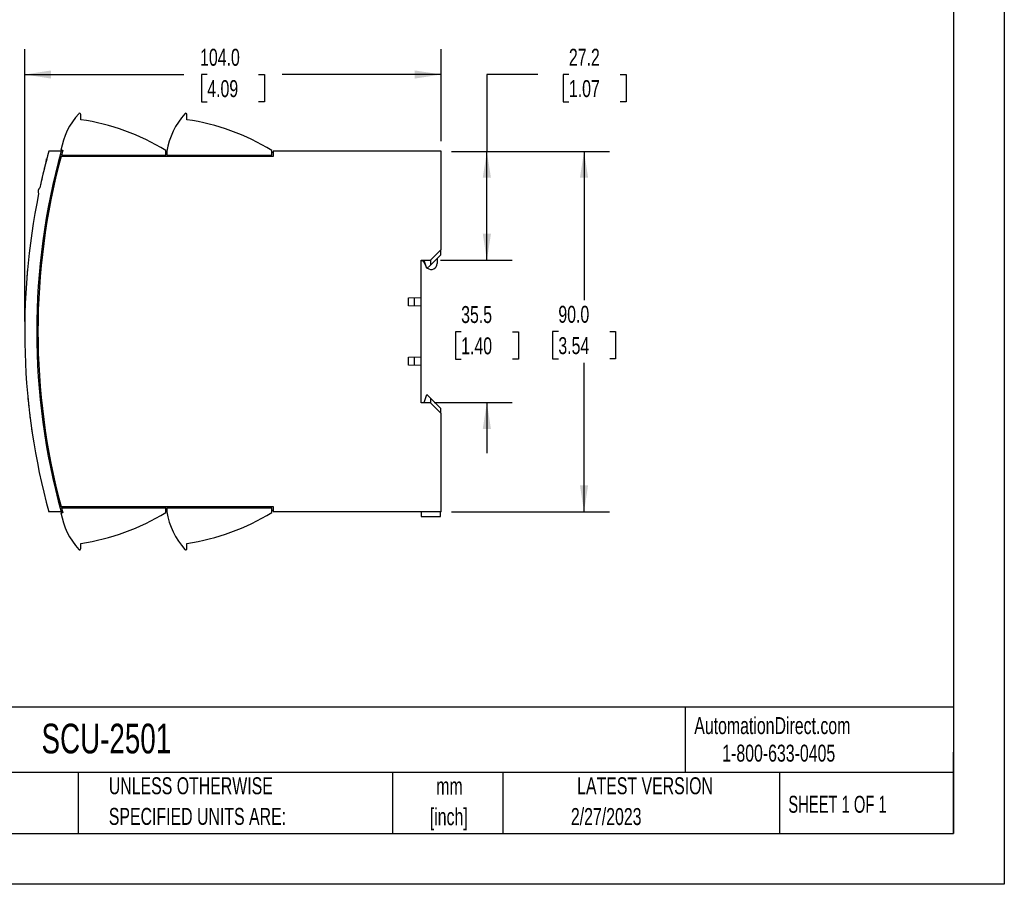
# Model space of a CAD drawing. Header units: millimetres. Extents: x 0 to 559, y 0 to 432.
# Tile 6 of 10: x 313 to 559, y 0 to 216. Entities that reach past the tile are written whole.
import ezdxf

# ---------------------------------------------------------------- set-up
doc = ezdxf.new("R2010")
doc.units = ezdxf.units.MM
doc.header["$LTSCALE"] = 2
doc.linetypes.add('CENTERX2', pattern=[20.32, 12.7, -2.54, 2.54, -2.54])
doc.layers.add('DIMENSIONS', color=140, linetype='Continuous', lineweight=25)
doc.layers.add('TEXT', color=140, linetype='Continuous', lineweight=25)
doc.styles.add('SLDTEXTSTYLE0', font='TXT', dxfattribs={"width": 0.7})
doc.styles.add('SLDTEXTSTYLE1', font='TXT', dxfattribs={"width": 0.65})
doc.dimstyles.new('SLDDIMSTYLE0', dxfattribs={"dimtxt": 4.316016, "dimasz": 6.604, "dimexe": 0, "dimexo": 0.0625, "dimgap": 1.079004, "dimtad": 0, "dimtih": 1, "dimtoh": 1, "dimrnd": 1e-09, "dimzin": 12, "dimdsep": 46, "dimtxsty": 'SLDTEXTSTYLE0', "dimsah": 1, "dimcen": 0.09, "dimadec": 0, "dimazin": 3, "dimtfac": 1, "dimtmove": 0, "dimatfit": 0, "dimfxl": 1, "dimfrac": 2, "dimtolj": 1, "dimtzin": 12, "dimarcsym": 0})
doc.dimstyles.new('SLDDIMSTYLE1', dxfattribs={"dimtxt": 4.316016, "dimasz": 6.604, "dimexe": 0, "dimexo": 0.0625, "dimgap": 1.079004, "dimtad": 0, "dimtih": 1, "dimtoh": 1, "dimrnd": 1e-09, "dimzin": 4, "dimdsep": 46, "dimtxsty": 'SLDTEXTSTYLE0', "dimsah": 1, "dimcen": 0.09, "dimadec": 0, "dimazin": 1, "dimtfac": 1, "dimtofl": 0, "dimtmove": 0, "dimatfit": 3, "dimfxl": 1, "dimfrac": 2, "dimtolj": 1, "dimtzin": 12, "dimarcsym": 0})
doc.dimstyles.new('SLDDIMSTYLE2', dxfattribs={"dimtxt": 4.316016, "dimasz": 6.604, "dimexe": 0, "dimexo": 0.0625, "dimgap": 1.079004, "dimtad": 0, "dimtih": 1, "dimtoh": 1, "dimrnd": 1e-09, "dimzin": 12, "dimdsep": 46, "dimtxsty": 'SLDTEXTSTYLE0', "dimsah": 1, "dimcen": 0.09, "dimadec": 0, "dimazin": 3, "dimtfac": 1, "dimtofl": 0, "dimtmove": 0, "dimatfit": 3, "dimfxl": 1, "dimfrac": 2, "dimtolj": 1, "dimtzin": 12, "dimarcsym": 0})

# ---------------------------------------------------------------- blocks, each defined once
blk = doc.blocks.new('SW_NOTE_0_1')
at = {"layer": 'TEXT', "color": 0, "linetype": 'CENTERX2', "lineweight": 18, "char_height": 4.233, "attachment_point": 2, "style": 'SLDTEXTSTYLE0'}
for s, insert in [('mm', (5.69, 5.46)), ('[inch]', (5.52, -2.19))]:
    blk.add_mtext(s, dxfattribs=dict(at, insert=insert))
blk = doc.blocks.new('SW_NOTE_0_2')
at = {"layer": 'TEXT', "color": 0, "linetype": 'CENTERX2', "lineweight": 18, "char_height": 4.2333, "attachment_point": 1, "style": 'SLDTEXTSTYLE0'}
for s, insert in [('UNLESS OTHERWISE', (0, 5.46)), ('SPECIFIED UNITS ARE:', (0, -2.19))]:
    blk.add_mtext(s, dxfattribs=dict(at, insert=insert))
blk = doc.blocks.new('_D_2')
at = {"layer": 'DIMENSIONS', "transparency": 16777216}
for p, q in [((314.22, 140.57), (314.22, 208.57)), ((418.22, 185.57), (418.22, 208.57)), ((314.22, 202.22), (353.96, 202.22)), ((359.8, 202.22), (358.35, 202.22)), ((358.35, 202.22), (358.35, 195.36)), ((372.63, 202.22), (374.08, 202.22)), ((374.08, 202.22), (374.08, 195.36)), ((418.22, 202.22), (378.48, 202.22)), ((358.35, 195.36), (359.8, 195.36)), ((374.08, 195.36), (372.63, 195.36))]:
    blk.add_line(p, q, dxfattribs=at)
for points in [[(314.22, 202.22), (320.82, 201.2), (320.82, 203.23)], [(418.22, 202.22), (411.61, 203.23), (411.61, 201.2)]]:
    blk.add_solid(points, dxfattribs=at)
at = {"layer": 'DIMENSIONS', "transparency": 16777216, "char_height": 4.233, "attachment_point": 1, "style": 'SLDTEXTSTYLE0'}
for s, insert in [('104.0', (358.01, 208.64)), ('4.09', (359.8, 200.81))]:
    blk.add_mtext(s, dxfattribs=dict(at, insert=insert))
blk = doc.blocks.new('_D_3')
at = {"layer": 'DIMENSIONS', "transparency": 16777216}
for p, q in [((442.31, 202.22), (429.61, 202.22)), ((429.61, 202.22), (429.61, 183.03)), ((450.09, 202.22), (448.64, 202.22)), ((448.64, 202.22), (448.64, 195.36)), ((462.92, 202.22), (464.36, 202.22)), ((464.36, 202.22), (464.36, 195.36)), ((448.64, 195.36), (450.09, 195.36)), ((464.36, 195.36), (462.92, 195.36)), ((420.76, 183.03), (435.96, 183.03)), ((429.61, 155.83), (429.61, 183.03)), ((418.06, 155.83), (435.96, 155.83))]:
    blk.add_line(p, q, dxfattribs=at)
for points in [[(429.61, 183.03), (428.59, 176.43), (430.63, 176.43)], [(429.61, 155.83), (430.63, 162.44), (428.59, 162.44)]]:
    blk.add_solid(points, dxfattribs=at)
at = {"layer": 'DIMENSIONS', "transparency": 16777216, "char_height": 4.233, "attachment_point": 1, "style": 'SLDTEXTSTYLE0'}
for s, insert in [('27.2', (450.09, 208.64)), ('1.07', (450.09, 200.81))]:
    blk.add_mtext(s, dxfattribs=dict(at, insert=insert))
blk = doc.blocks.new('_D_4')
at = {"layer": 'DIMENSIONS', "transparency": 16777216}
for p, q in [((429.61, 155.83), (429.61, 168.53)), ((418.06, 155.83), (435.96, 155.83)), ((423.19, 137.98), (421.74, 137.98)), ((421.74, 137.98), (421.74, 131.12)), ((436.02, 137.98), (437.47, 137.98)), ((437.47, 137.98), (437.47, 131.12)), ((421.74, 131.12), (423.19, 131.12)), ((437.47, 131.12), (436.02, 131.12)), ((416.46, 120.33), (435.96, 120.33)), ((429.61, 120.33), (429.61, 107.63))]:
    blk.add_line(p, q, dxfattribs=at)
for points in [[(429.61, 155.83), (430.62, 162.44), (428.59, 162.44)], [(429.61, 120.33), (428.59, 113.73), (430.62, 113.73)]]:
    blk.add_solid(points, dxfattribs=at)
at = {"layer": 'DIMENSIONS', "transparency": 16777216, "char_height": 4.233, "attachment_point": 1, "style": 'SLDTEXTSTYLE0'}
for s, insert in [('35.5', (423.19, 144.4)), ('1.40', (423.19, 136.58))]:
    blk.add_mtext(s, dxfattribs=dict(at, insert=insert))
blk = doc.blocks.new('_D_5')
at = {"layer": 'DIMENSIONS', "transparency": 16777216}
for p, q in [((420.76, 183.03), (460.22, 183.03)), ((453.87, 183.03), (453.87, 145.86)), ((447.46, 138.03), (446.01, 138.03)), ((446.01, 138.03), (446.01, 131.18)), ((460.28, 138.03), (461.73, 138.03)), ((461.73, 138.03), (461.73, 131.18)), ((446.01, 131.18), (447.46, 131.18)), ((461.73, 131.18), (460.28, 131.18)), ((453.87, 93.03), (453.87, 130.21)), ((420.76, 93.03), (460.22, 93.03))]:
    blk.add_line(p, q, dxfattribs=at)
for points in [[(453.87, 183.03), (452.85, 176.43), (454.89, 176.43)], [(453.87, 93.03), (454.89, 99.64), (452.85, 99.64)]]:
    blk.add_solid(points, dxfattribs=at)
at = {"layer": 'DIMENSIONS', "transparency": 16777216, "char_height": 4.233, "attachment_point": 1, "style": 'SLDTEXTSTYLE0'}
for s, insert in [('90.0', (447.46, 144.46)), ('3.54', (447.46, 136.63))]:
    blk.add_mtext(s, dxfattribs=dict(at, insert=insert))

msp = doc.modelspace()

# ---------------------------------------------------------------- linework, layer by layer
at = {"color": 7, "linetype": 'Continuous'}
for p, q in [((558.805, 431.805), (558.805, 0.005)), ((558.805, 0.005), (0.005, 0.005))]:
    msp.add_line(p, q, dxfattribs=at)
for p, q in [((328.216, 190.935), (328.216, 192.235)), ((354.716, 190.935), (354.716, 192.235)), ((323.327, 183.035), (320.216, 183.035)), ((323.267, 183.335), (323.722, 183.335)), ((323.638, 183.035), (323.327, 183.035)), ((323.364, 182.035), (349.416, 182.035)), ((349.416, 182.035), (349.416, 183.222)), ((349.716, 182.735), (349.416, 182.735)), ((349.716, 183.035), (349.716, 182.035)), ((349.716, 182.035), (375.916, 182.035)), ((375.916, 182.035), (375.916, 183.222)), ((376.216, 182.735), (375.916, 182.735)), ((376.216, 183.035), (376.216, 181.735)), ((418.216, 183.035), (376.216, 183.035)), ((418.216, 158.535), (418.216, 183.035)), ((319.315, 179.615), (319.325, 179.612)), ((319.54, 180.527), (319.522, 180.457)), ((319.551, 180.57), (319.54, 180.527)), ((319.592, 180.708), (319.601, 180.706)), ((319.604, 180.758), (319.614, 180.756)), ((319.66, 180.995), (319.623, 180.849)), ((319.623, 180.849), (319.637, 180.845)), ((319.636, 180.901), (319.636, 180.901)), ((319.657, 180.983), (319.657, 180.982)), ((319.66, 180.995), (319.675, 180.992)), ((319.691, 181.054), (319.691, 181.052)), ((319.696, 181.134), (319.711, 181.131)), ((319.696, 181.134), (319.711, 181.131)), ((319.696, 181.134), (319.696, 181.134)), ((319.787, 181.482), (319.802, 181.479)), ((376.216, 181.735), (323.283, 181.735)), ((319.094, 178.718), (319.104, 178.716)), ((319.265, 179.416), (319.275, 179.413)), ((318.568, 176.498), (318.578, 176.495)), ((318.58, 176.548), (318.589, 176.545)), ((318.121, 174.496), (318.13, 174.493)), ((318.132, 174.546), (318.141, 174.544)), ((315.474, 158.785), (315.472, 158.785)), ((415.516, 155.835), (418.216, 158.535)), ((418.016, 158.335), (418.016, 157.135)), ((413.216, 155.835), (415.516, 155.835)), ((413.216, 146.535), (413.216, 155.835)), ((413.216, 155.735), (413.916, 155.735)), ((414.357, 154.401), (413.869, 155.446)), ((414.616, 153.735), (413.916, 155.735)), ((415.516, 154.635), (418.016, 157.135)), ((415.516, 155.835), (415.516, 154.635)), ((417.216, 156.335), (417.216, 155.035)), ((314.866, 153.131), (314.881, 153.13)), ((314.882, 153.318), (314.897, 153.317)), ((314.892, 153.429), (314.907, 153.427)), ((314.922, 153.753), (314.907, 153.59)), ((314.907, 153.59), (314.922, 153.589)), ((314.922, 153.753), (314.937, 153.752)), ((314.94, 153.785), (314.938, 153.785)), ((414.433, 154.258), (414.357, 154.401)), ((415.516, 154.635), (414.616, 153.735)), ((314.735, 151.563), (314.75, 151.562)), ((314.799, 152.35), (314.814, 152.349)), ((410.016, 146.435), (413.216, 146.535)), ((410.016, 144.435), (410.016, 146.435)), ((411.416, 146.479), (411.416, 144.391)), ((413.216, 144.335), (413.216, 146.535)), ((314.277, 143.122), (314.227, 141.006)), ((314.277, 143.149), (314.292, 143.149)), ((314.277, 143.122), (314.292, 143.122)), ((314.296, 143.746), (314.311, 143.745)), ((314.312, 143.785), (314.312, 143.785)), ((413.216, 144.335), (410.016, 144.435)), ((413.216, 131.735), (413.216, 144.335)), ((314.227, 141.006), (314.242, 141.006)), ((314.248, 142.064), (314.246, 141.975)), ((410.016, 131.635), (413.216, 131.735)), ((410.016, 129.635), (410.016, 131.635)), ((411.416, 131.679), (411.416, 129.591)), ((413.216, 129.535), (413.216, 131.735)), ((413.216, 129.535), (410.016, 129.635)), ((413.216, 120.235), (413.216, 129.535)), ((314.992, 121.619), (315.002, 121.62)), ((314.997, 121.568), (315.007, 121.569)), ((413.916, 120.335), (414.616, 122.335)), ((414.616, 122.335), (415.516, 121.435)), ((415.516, 121.435), (415.516, 120.235)), ((418.016, 118.935), (415.516, 121.435)), ((315.179, 119.782), (315.189, 119.783)), ((315.201, 119.578), (315.211, 119.579)), ((315.206, 119.527), (315.216, 119.528)), ((413.216, 120.335), (413.916, 120.335)), ((415.516, 120.235), (413.216, 120.235)), ((418.216, 117.535), (415.516, 120.235)), ((418.016, 118.935), (418.016, 117.735)), ((315.401, 117.807), (315.411, 117.808)), ((315.529, 116.761), (315.539, 116.762)), ((315.627, 115.991), (315.637, 115.992)), ((315.627, 115.991), (315.675, 115.619)), ((315.675, 115.619), (315.685, 115.62)), ((418.216, 93.035), (418.216, 117.535)), ((315.895, 114.006), (315.905, 114.007)), ((315.903, 113.955), (315.912, 113.956)), ((315.903, 113.955), (315.906, 113.928)), ((315.906, 113.928), (315.916, 113.929)), ((315.978, 113.425), (315.988, 113.427)), ((316.057, 112.889), (316.067, 112.89)), ((316.057, 112.889), (316.194, 111.976)), ((316.194, 111.976), (316.204, 111.978)), ((316.202, 111.925), (316.212, 111.927)), ((323.283, 94.335), (376.216, 94.335)), ((323.364, 94.035), (349.416, 94.035)), ((349.416, 92.848), (349.416, 94.035)), ((349.716, 94.035), (349.716, 93.035)), ((349.716, 94.035), (375.916, 94.035)), ((375.916, 92.848), (375.916, 94.035)), ((376.216, 94.335), (376.216, 93.035)), ((323.327, 93.035), (320.216, 93.035)), ((323.722, 92.735), (323.267, 92.735)), ((323.327, 93.035), (323.638, 93.035)), ((349.416, 93.335), (349.716, 93.335)), ((376.216, 93.335), (375.916, 93.335)), ((418.216, 93.035), (376.216, 93.035)), ((413.216, 93.035), (413.216, 91.886)), ((413.216, 91.886), (418.016, 91.886)), ((418.016, 91.886), (418.016, 93.035)), ((328.216, 83.835), (328.216, 85.135)), ((354.716, 83.835), (354.716, 85.135))]:
    msp.add_line(p, q)
at = {"flags": 128}
for points in [[(319.465, 180.23), (319.422, 180.06), (319.394, 179.95), (319.375, 179.875), (319.367, 179.842), (319.366, 179.84)], [(319.465, 180.23), (319.451, 180.177), (319.431, 180.096), (319.416, 180.036), (319.409, 180.009), (319.407, 180.004)], [(319.554, 180.559), (319.539, 180.501), (319.5, 180.351)], [(319.54, 180.528), (319.54, 180.525), (319.52, 180.449)], [(319.581, 180.686), (319.581, 180.685), (319.58, 180.684), (319.58, 180.684), (319.58, 180.683), (319.58, 180.683), (319.58, 180.682), (319.58, 180.682), (319.58, 180.681)], [(319.596, 180.744), (319.596, 180.744), (319.596, 180.743), (319.595, 180.743), (319.595, 180.742), (319.595, 180.742), (319.595, 180.741), (319.595, 180.741), (319.595, 180.74)], [(319.66, 180.995), (319.676, 181.057), (319.686, 181.093), (319.692, 181.119), (319.696, 181.132), (319.696, 181.134)], [(319.677, 181.06), (319.68, 181.069), (319.68, 181.072), (319.68, 181.073)], [(314.907, 153.59), (314.901, 153.526), (314.899, 153.499), (314.896, 153.474), (314.893, 153.44), (314.893, 153.431), (314.892, 153.429)], [(314.269, 142.845), (314.262, 142.591), (314.254, 142.308)], [(314.238, 141.576), (314.238, 141.566), (314.237, 141.553), (314.237, 141.549)], [(315, 121.541), (315.007, 121.471), (315.017, 121.362)], [(315.037, 121.163), (315.051, 121.024), (315.062, 120.905)], [(315.529, 116.761), (315.581, 116.347), (315.627, 115.991)], [(315.642, 115.869), (315.657, 115.757), (315.662, 115.721)]]:
    msp.add_lwpolyline(points, dxfattribs=at)
for centre, radius, start, end in [((341.428, 180.128), 18.442, 138.13899, 169.98637), ((327.916, 192.235), 0.3, 0, 138.13899), ((367.928, 180.128), 18.442, 138.13899, 170.93148), ((354.416, 192.235), 0.3, 0, 138.13899), ((320.324, 136.249), 55.252, 58.22813, 81.78764), ((346.824, 136.249), 55.252, 58.22813, 81.78764), ((485.966, 138.035), 168.75, 164.53399, 195.46601), ((485.966, 138.035), 171.75, 164.81071, 167.9368), ((485.966, 138.035), 168.45, 164.39984, 164.85842), ((485.966, 138.035), 168.45, 164.9641, 195.0359), ((485.966, 138.035), 171.765, 166.01725, 166.11892), ((485.966, 138.035), 171.76, 165.99062, 166.05905), ((456.576, 145.376), 141.472, 165.88742, 166.02603), ((485.966, 138.035), 171.765, 165.90657, 166.00591), ((485.966, 138.035), 171.76, 165.61425, 165.99062), ((485.966, 138.035), 171.765, 165.77947, 165.90657), ((482.069, 139.034), 167.742, 165.51575, 165.70194), ((468.349, 142.633), 153.558, 165.34519, 165.47211), ((476.077, 140.453), 161.579, 166.04651, 166.30111), ((485.966, 138.035), 171.765, 166.15684, 166.2667), ((485.966, 138.035), 171.76, 167.05985, 167.72705), ((469.255, 141.79), 154.632, 167.28577, 167.39634), ((485.966, 138.035), 171.75, 168.4372, 195.18929), ((318.62, 173.035), 1.083, 124.36865, 212.00535), ((413.416, 155.235), 0.5, 24.99922, 90), ((415.716, 155.035), 1.5, 230.40993, 0), ((485.966, 138.035), 171.765, 175.05987, 175.227), ((485.966, 138.035), 171.765, 174.95775, 175.21929), ((485.966, 138.035), 171.765, 174.89523, 174.9668), ((483.057, 138.296), 168.844, 174.82811, 174.89575), ((485.966, 138.035), 171.765, 175.21929, 175.48281), ((482.312, 138.136), 168.109, 178.36514, 178.46935), ((485.966, 138.035), 171.765, 178.09458, 178.29375), ((479.638, 138.174), 165.435, 178.68316, 178.76526), ((485.966, 138.035), 171.76, 185.50157, 186.10033), ((485.966, 138.035), 171.76, 185.55289, 185.63736), ((470.919, 136.497), 156.634, 185.76779, 185.86325), ((485.966, 138.035), 171.76, 186.10033, 186.16877), ((485.966, 138.035), 171.76, 186.76326, 187.11477), ((485.966, 138.035), 171.76, 187.37913, 187.44757), ((485.966, 138.035), 171.76, 188.06825, 188.23759), ((485.966, 138.035), 171.76, 188.23759, 188.41843), ((485.966, 138.035), 168.45, 195.14158, 195.60016), ((341.428, 95.942), 18.442, 190.01363, 221.86101), ((320.324, 139.82), 55.252, 278.21236, 301.77187), ((367.928, 95.942), 18.442, 189.06852, 221.86101), ((346.824, 139.82), 55.252, 278.21236, 301.77187), ((327.916, 83.835), 0.3, 221.86101, 0), ((354.416, 83.835), 0.3, 221.86101, 0)]:
    msp.add_arc(centre, radius, start, end)
at = {"layer": 'TEXT'}
for p, q in [((546.1, 419.1), (546.1, 12.7)), ((546.1, 44.252), (12.7, 44.252)), ((479.151, 44.252), (479.151, 27.94)), ((546.1, 12.7), (546.1, 33.02)), ((546.1, 27.94), (12.7, 27.94)), ((327.56, 27.94), (327.56, 12.7)), ((406.049, 27.94), (406.049, 12.7)), ((433.624, 27.94), (433.624, 12.7)), ((502.697, 27.94), (502.697, 12.7)), ((12.7, 12.7), (546.1, 12.7))]:
    msp.add_line(p, q, dxfattribs=at)

# ---------------------------------------------------------------- block references
at = {"layer": 'TEXT', "linetype": 'CENTERX2', "lineweight": 18}
for name, p in [('SW_NOTE_0_2', (335.216, 21.271)), ('SW_NOTE_0_1', (414.572, 21.195))]:
    msp.add_blockref(name, p, dxfattribs=at)

# ---------------------------------------------------------------- texts
for s, insert, char_height, attachment_point, style in [('AutomationDirect.com', (481.39, 41.753), 4.23333, 1, 'SLDTEXTSTYLE0'), ('SCU-2501', (318.415, 40.111), 7.4083, 1, 'SLDTEXTSTYLE0'), ('1-800-633-0405', (488.383, 34.874), 4.23333, 1, 'SLDTEXTSTYLE0'), ('LATEST VERSION', (469.104, 26.728), 4.23333, 2, 'SLDTEXTSTYLE0'), ('SHEET 1 OF 1', (504.883, 22.103), 4.23333, 1, 'SLDTEXTSTYLE1'), ('2/27/2023', (459.403, 19.044), 4.2333, 2, 'SLDTEXTSTYLE0')]:
    msp.add_mtext(s, dxfattribs=dict(at, insert=insert, char_height=char_height, attachment_point=attachment_point, style=style))

# ---------------------------------------------------------------- dimensions: what is measured, and where the dimension line sits
at = {"layer": 'DIMENSIONS'}
dim = msp.add_linear_dim(base=(418.216, 202.217), p1=(314.216, 138.035), p2=(418.216, 183.035), dimstyle='SLDDIMSTYLE1', dxfattribs=at)
dim.commit()
dim.dimension.update_dxf_attribs({"geometry": '_D_2', "text_midpoint": (366.216, 202.217), "dimtype": 160})
for base, p1, p2, dimstyle, picture, middle in [((429.609, 183.035), (415.516, 155.835), (418.216, 183.035), 'SLDDIMSTYLE2', '_D_3', (429.609, 202.217)), ((453.87, 93.035), (418.216, 183.035), (418.216, 93.035), 'SLDDIMSTYLE1', '_D_5', (453.87, 138.035)), ((429.607, 120.335), (415.516, 155.835), (413.916, 120.335), 'SLDDIMSTYLE0', '_D_4', (429.607, 137.981))]:
    dim = msp.add_linear_dim(base=base, p1=p1, p2=p2, angle=90, dimstyle=dimstyle, dxfattribs=at)
    dim.commit()
    dim.dimension.update_dxf_attribs({"geometry": picture, "text_midpoint": middle, "dimtype": 160})

doc.saveas('drawing.dxf')
